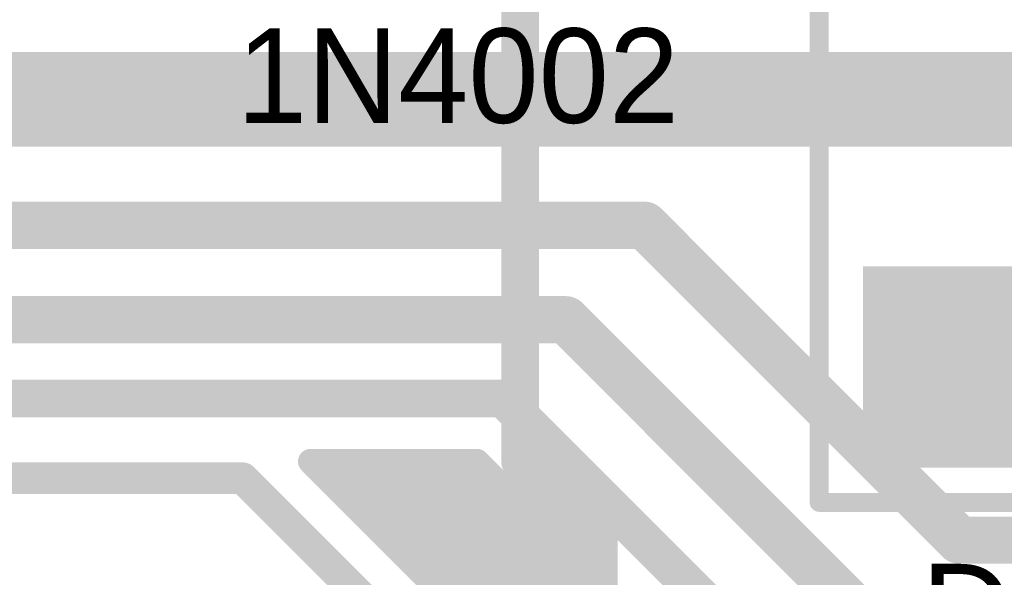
# Model space of a CAD drawing. Extents: x 7.17 to 14.1, y 4 to 11.75.
# Tile 129 of 189: x 8.92 to 9.23, y 8.35 to 8.53. Entities that reach past the tile are written whole.
import ezdxf

# ---------------------------------------------------------------- set-up
doc = ezdxf.new("R2010")
doc.units = 0
doc.layers.get('0').update_dxf_attribs({"linetype": 'CONTINUOUS'})
for name, color, linetype in [('BOTTOMLAYER', 5, 'CONTINUOUS'), ('MECHANICAL1', 6, 'CONTINUOUS'), ('TOPLAYER', 1, 'CONTINUOUS'), ('TOPOVERLAY', 2, 'CONTINUOUS'), ('TOPPASTE', 8, 'CONTINUOUS'), ('TOPSOLDER', 216, 'CONTINUOUS')]:
    doc.layers.add(name, color=color, linetype=linetype)

# ---------------------------------------------------------------- blocks, each defined once
blk = doc.blocks.new('SM_D_MLL41_12_17')
at = {"layer": 'MECHANICAL1', "const_width": 0.006}
for points in [[(-0.043, 0.075), (0.231, 0.075)], [(-0.043, 0.075), (-0.043, 0.008)], [(0.231, 0.075), (0.231, -0.074)], [(-0.043, 0.008), (-0.051, 0)], [(-0.051, 0), (-0.043, -0.008)], [(-0.043, -0.008), (-0.043, -0.074)], [(-0.043, -0.074), (0.231, -0.074)]]:
    blk.add_lwpolyline(points, dxfattribs=at)
at = {"layer": 'MECHANICAL1', "const_width": 0.003}
for points in [[(-0.0445, 0.075, 1), (-0.0415, 0.075, 1)], [(-0.0445, 0.075, 1), (-0.0415, 0.075, 1)], [(0.2295, 0.075, 1), (0.2325, 0.075, 1)], [(0.2295, 0.075, 1), (0.2325, 0.075, 1)], [(-0.0445, 0.008, 1), (-0.0415, 0.008, 1)], [(-0.0445, 0.008, 1), (-0.0415, 0.008, 1)], [(-0.0525, 0, 1), (-0.0495, 0, 1)], [(-0.0525, 0, 1), (-0.0495, 0, 1)], [(-0.0445, -0.008, 1), (-0.0415, -0.008, 1)], [(-0.0445, -0.008, 1), (-0.0415, -0.008, 1)], [(-0.0445, -0.074, 1), (-0.0415, -0.074, 1)], [(-0.0445, -0.074, 1), (-0.0415, -0.074, 1)], [(0.2295, -0.074, 1), (0.2325, -0.074, 1)], [(0.2295, -0.074, 1), (0.2325, -0.074, 1)]]:
    blk.add_lwpolyline(points, format="xyb", close=True, dxfattribs=at)
at = {"layer": 'TOPLAYER'}
for points in [[(-0.028, 0.057), (-0.028, -0.057), (0.028, 0.057), (0.028, -0.057)], [(0.217, -0.057), (0.217, 0.057), (0.161, -0.057), (0.161, 0.057)]]:
    blk.add_solid(points, dxfattribs=at)
at = {"layer": 'TOPOVERLAY', "const_width": 0.006}
for points in [[(-0.043, 0.075), (0.231, 0.075)], [(-0.043, 0.075), (-0.043, 0.008)], [(0.231, 0.075), (0.231, -0.074)], [(-0.043, 0.008), (-0.051, 0)], [(-0.051, 0), (-0.043, -0.008)], [(-0.043, -0.008), (-0.043, -0.074)], [(-0.043, -0.074), (0.231, -0.074)]]:
    blk.add_lwpolyline(points, dxfattribs=at)
at = {"layer": 'TOPOVERLAY', "const_width": 0.003}
for points in [[(-0.0445, 0.075, 1), (-0.0415, 0.075, 1)], [(-0.0445, 0.075, 1), (-0.0415, 0.075, 1)], [(0.2295, 0.075, 1), (0.2325, 0.075, 1)], [(0.2295, 0.075, 1), (0.2325, 0.075, 1)], [(-0.0445, 0.008, 1), (-0.0415, 0.008, 1)], [(-0.0445, 0.008, 1), (-0.0415, 0.008, 1)], [(-0.0525, 0, 1), (-0.0495, 0, 1)], [(-0.0525, 0, 1), (-0.0495, 0, 1)], [(-0.0445, -0.008, 1), (-0.0415, -0.008, 1)], [(-0.0445, -0.008, 1), (-0.0415, -0.008, 1)], [(-0.0445, -0.074, 1), (-0.0415, -0.074, 1)], [(-0.0445, -0.074, 1), (-0.0415, -0.074, 1)], [(0.2295, -0.074, 1), (0.2325, -0.074, 1)], [(0.2295, -0.074, 1), (0.2325, -0.074, 1)]]:
    blk.add_lwpolyline(points, format="xyb", close=True, dxfattribs=at)
at = {"layer": 'TOPPASTE'}
for points in [[(-0.028, 0.057), (-0.028, -0.057), (0.028, 0.057), (0.028, -0.057)], [(0.217, -0.057), (0.217, 0.057), (0.161, -0.057), (0.161, 0.057)]]:
    blk.add_solid(points, dxfattribs=at)
at = {"layer": 'TOPSOLDER'}
for points in [[(-0.032, 0.061), (-0.032, -0.061), (0.032, 0.061), (0.032, -0.061)], [(0.221, -0.061), (0.221, 0.061), (0.157, -0.061), (0.157, 0.061)]]:
    blk.add_solid(points, dxfattribs=at)

msp = doc.modelspace()

# ---------------------------------------------------------------- linework, layer by layer
at = {"layer": 'BOTTOMLAYER'}
for points, const_width in [([(8.280404, 8.5), (9.289904, 8.5)], 0.03), ([(8.220404, 8.46), (9.119447, 8.46)], 0.015), ([(9.119447, 8.46), (9.219447, 8.36)], 0.015), ([(8.150404, 8.43), (9.094447, 8.43)], 0.015), ([(9.094447, 8.43), (9.194447, 8.33)], 0.015), ([(8.111769, 8.405), (9.074447, 8.405)], 0.012), ([(9.074447, 8.405), (9.184447, 8.295)], 0.012), ([(9.013347, 8.385), (9.066163, 8.385)], 0.008), ([(9.013347, 8.385), (9.254639, 8.143708)], 0.008), ([(9.016919, 8.385), (9.258211, 8.143708)], 0.008), ([(9.01737, 8.380977), (9.021393, 8.385)], 0.008), ([(9.020905, 8.377441), (9.028464, 8.385)], 0.008), ([(9.02399, 8.385), (9.265282, 8.143708)], 0.008), ([(9.024441, 8.373906), (9.035535, 8.385)], 0.008), ([(9.027977, 8.37037), (9.042606, 8.385)], 0.008), ([(9.031061, 8.385), (9.272353, 8.143708)], 0.008), ([(9.031512, 8.366835), (9.049677, 8.385)], 0.008), ([(9.035048, 8.363299), (9.056748, 8.385)], 0.008), ([(9.038132, 8.385), (9.279424, 8.143708)], 0.008), ([(9.038583, 8.359764), (9.06382, 8.385)], 0.008), ([(9.045203, 8.385), (9.286495, 8.143708)], 0.008), ([(9.052274, 8.385), (9.293566, 8.143708)], 0.008), ([(9.059345, 8.385), (9.300638, 8.143708)], 0.008), ([(9.066163, 8.385), (9.170273, 8.28089)], 0.008), ([(8.061769, 8.379708), (8.991769, 8.379708)], 0.01), ([(8.991769, 8.379708), (9.246769, 8.124708)], 0.01), ([(9.042119, 8.356228), (9.068527, 8.382636)], 0.008), ([(9.045654, 8.352693), (9.072062, 8.3791)], 0.008), ([(9.04919, 8.349157), (9.075598, 8.375565)], 0.008), ([(9.052725, 8.345622), (9.079133, 8.372029)], 0.008), ([(9.056261, 8.342086), (9.082669, 8.368494)], 0.008), ([(9.059797, 8.33855), (9.086204, 8.364958)], 0.008), ([(9.063332, 8.335015), (9.08974, 8.361423)], 0.008), ([(9.219447, 8.36), (9.704904, 8.36)], 0.015), ([(9.066868, 8.331479), (9.093276, 8.357887)], 0.008), ([(9.070403, 8.327944), (9.096811, 8.354352)], 0.008), ([(9.073939, 8.324408), (9.100347, 8.350816)], 0.008), ([(9.077474, 8.320873), (9.103882, 8.347281)], 0.008)]:
    msp.add_lwpolyline(points, dxfattribs=dict(at, const_width=const_width))
for points, const_width in [([(9.115697, 8.46, 1), (9.123197, 8.46, 1)], 0.0075), ([(9.115697, 8.46, 1), (9.123197, 8.46, 1)], 0.0075), ([(9.090697, 8.43, 1), (9.098197, 8.43, 1)], 0.0075), ([(9.090697, 8.43, 1), (9.098197, 8.43, 1)], 0.0075), ([(9.071447, 8.405, 1), (9.077447, 8.405, 1)], 0.006), ([(9.071447, 8.405, 1), (9.077447, 8.405, 1)], 0.006), ([(9.011347, 8.385, 1), (9.015347, 8.385, 1)], 0.004), ([(9.011347, 8.385, 1), (9.015347, 8.385, 1)], 0.004), ([(9.014919, 8.385, 1), (9.018919, 8.385, 1)], 0.004), ([(9.019393, 8.385, 1), (9.023393, 8.385, 1)], 0.004), ([(9.02199, 8.385, 1), (9.02599, 8.385, 1)], 0.004), ([(9.026464, 8.385, 1), (9.030464, 8.385, 1)], 0.004), ([(9.029061, 8.385, 1), (9.033061, 8.385, 1)], 0.004), ([(9.033535, 8.385, 1), (9.037535, 8.385, 1)], 0.004), ([(9.036132, 8.385, 1), (9.040132, 8.385, 1)], 0.004), ([(9.040606, 8.385, 1), (9.044606, 8.385, 1)], 0.004), ([(9.043203, 8.385, 1), (9.047203, 8.385, 1)], 0.004), ([(9.047677, 8.385, 1), (9.051677, 8.385, 1)], 0.004), ([(9.050274, 8.385, 1), (9.054274, 8.385, 1)], 0.004), ([(9.054749, 8.385, 1), (9.058749, 8.385, 1)], 0.004), ([(9.057346, 8.385, 1), (9.061345, 8.385, 1)], 0.004), ([(9.06182, 8.385, 1), (9.06582, 8.385, 1)], 0.004), ([(9.064163, 8.385, 1), (9.068163, 8.385, 1)], 0.004), ([(9.064163, 8.385, 1), (9.068163, 8.385, 1)], 0.004), ([(8.989269, 8.379708, 1), (8.994269, 8.379708, 1)], 0.005), ([(8.989269, 8.379708, 1), (8.994269, 8.379708, 1)], 0.005), ([(9.01537, 8.380977, 1), (9.01937, 8.380977, 1)], 0.004), ([(9.066527, 8.382636, 1), (9.070527, 8.382636, 1)], 0.004), ([(9.018906, 8.377441, 1), (9.022906, 8.377441, 1)], 0.004), ([(9.070062, 8.3791, 1), (9.074062, 8.3791, 1)], 0.004), ([(9.022441, 8.373906, 1), (9.026441, 8.373906, 1)], 0.004), ([(9.073598, 8.375565, 1), (9.077598, 8.375565, 1)], 0.004), ([(9.025977, 8.37037, 1), (9.029977, 8.37037, 1)], 0.004), ([(9.077133, 8.372029, 1), (9.081133, 8.372029, 1)], 0.004), ([(9.080669, 8.368494, 1), (9.084669, 8.368494, 1)], 0.004), ([(9.029512, 8.366835, 1), (9.033512, 8.366835, 1)], 0.004), ([(9.084205, 8.364958, 1), (9.088204, 8.364958, 1)], 0.004), ([(9.033048, 8.363299, 1), (9.037048, 8.363299, 1)], 0.004), ([(9.08774, 8.361423, 1), (9.09174, 8.361423, 1)], 0.004), ([(9.215697, 8.36, 1), (9.223197, 8.36, 1)], 0.0075), ([(9.215697, 8.36, 1), (9.223197, 8.36, 1)], 0.0075), ([(9.036583, 8.359764, 1), (9.040583, 8.359764, 1)], 0.004), ([(9.091276, 8.357887, 1), (9.095276, 8.357887, 1)], 0.004), ([(9.040119, 8.356228, 1), (9.044119, 8.356228, 1)], 0.004), ([(9.043654, 8.352693, 1), (9.047654, 8.352693, 1)], 0.004), ([(9.094811, 8.354352, 1), (9.098811, 8.354352, 1)], 0.004), ([(9.04719, 8.349157, 1), (9.05119, 8.349157, 1)], 0.004), ([(9.098347, 8.350816, 1), (9.102347, 8.350816, 1)], 0.004), ([(9.050726, 8.345622, 1), (9.054725, 8.345622, 1)], 0.004), ([(9.101882, 8.347281, 1), (9.105882, 8.347281, 1)], 0.004)]:
    msp.add_lwpolyline(points, format="xyb", close=True, dxfattribs=dict(at, const_width=const_width))
at = {"layer": 'TOPLAYER', "const_width": 0.012}
for points in [[(9.079904, 8.385), (9.079904, 8.795)], [(9.079904, 8.385), (9.104904, 8.36)], [(9.104904, 7.915), (9.104904, 8.36)]]:
    msp.add_lwpolyline(points, dxfattribs=at)
at = {"layer": 'TOPLAYER', "const_width": 0.006}
for points in [[(9.076904, 8.385, 1), (9.082904, 8.385, 1)], [(9.076904, 8.385, 1), (9.082904, 8.385, 1)], [(9.101904, 8.36, 1), (9.107904, 8.36, 1)], [(9.101904, 8.36, 1), (9.107904, 8.36, 1)]]:
    msp.add_lwpolyline(points, format="xyb", close=True, dxfattribs=at)

# ---------------------------------------------------------------- block references
at = {"rotation": 90}
msp.add_blockref('SM_D_MLL41_12_17', (9.249904, 8.415), dxfattribs=at)

# ---------------------------------------------------------------- texts
at = {"layer": 'MECHANICAL1'}
msp.add_text('1N4002', height=0.03, dxfattribs=at).set_placement((8.989904, 8.4925))
at = {"layer": 'TOPOVERLAY'}
msp.add_text('D13', height=0.03, dxfattribs=at).set_placement((9.207404, 8.3225))

doc.saveas('drawing.dxf')
